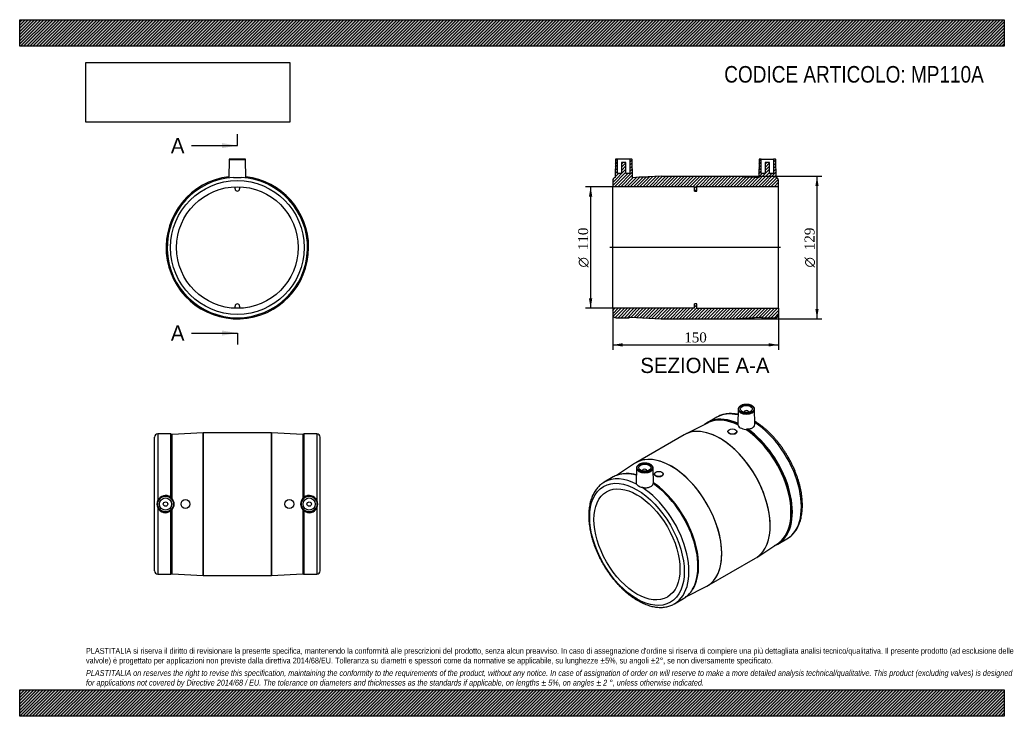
# Model space of a CAD drawing. Header units: millimetres. Extents: x 0 to 891, y 0 to 630.
import ezdxf
from ezdxf.enums import TextEntityAlignment as Align
from ezdxf.lldxf.tags import DXFTag

# ---------------------------------------------------------------- set-up
doc = ezdxf.new("R2010")
doc.units = ezdxf.units.MM
doc.header["$LTSCALE"] = 3
for name, color, linetype in [('Default', 7, 'Continuous'), ('DV4_Default', 7, 'Continuous'), ('MP110A', 7, 'Continuous')]:
    doc.layers.add(name, color=color, linetype=linetype)
doc.styles.add('SEACAD_Solid_Edge_ANSI', font='seans.ttf')
doc.styles.add('SEACAD_Solid_Edge_ANSI1_Symbols', font='semeca1.ttf')
doc.styles.add('SEACAD_Times_New_Roman', font='times.ttf')
tags = doc.linetypes.add('CENTER2', pattern=[28.575, 19.05, -3.175, 3.175, -3.175]).pattern_tags.tags
tags[10:11] = [DXFTag(74, 4), DXFTag(75, 0), DXFTag(340, '0'), DXFTag(46, 0.0), DXFTag(50, 0.0), DXFTag(44, 0.0), DXFTag(45, 0.0)]
tags[8:9] = [DXFTag(74, 4), DXFTag(75, 0), DXFTag(340, '0'), DXFTag(46, 0.0), DXFTag(50, 0.0), DXFTag(44, 0.0), DXFTag(45, 0.0)]
tags[6:7] = [DXFTag(74, 4), DXFTag(75, 0), DXFTag(340, '0'), DXFTag(46, 0.0), DXFTag(50, 0.0), DXFTag(44, 0.0), DXFTag(45, 0.0)]
tags[4:5] = [DXFTag(74, 4), DXFTag(75, 0), DXFTag(340, '0'), DXFTag(46, 0.0), DXFTag(50, 0.0), DXFTag(44, 0.0), DXFTag(45, 0.0)]
doc.dimstyles.new('ANSImm', dxfattribs={"dimtxt": 9, "dimasz": 9, "dimexe": 4.5, "dimexo": 0, "dimgap": 2.25, "dimtad": 1, "dimdsep": 46, "dimtxsty": 'SEACAD_Times_New_Roman', "dimblk1": '_SE_FILLED', "dimblk2": '_SE_FILLED', "dimsah": 1, "dimcen": 4.5, "dimazin": 0, "dimtfac": 0.85, "dimtdec": 3, "dimtofl": 0, "dimtmove": 0, "dimatfit": 3, "dimfxl": 1, "dimarcsym": 0})
picture_1 = doc.add_image_def('image1.jpg', size_in_pixel=(4302, 1260))

# ---------------------------------------------------------------- blocks, each defined once
blk = doc.blocks.new('SE')
at = {"layer": 'MP110A', "color": 7, "linetype": 'Continuous'}
for p, q in [((189.47, 503.48), (189.18, 487)), ((189.47, 503.48), (204.48, 503.48)), ((203.98, 503.98), (189.97, 503.98)), ((204.77, 487), (204.48, 503.48)), ((194.98, 476.94), (194.98, 478.94)), ((198.98, 478.94), (198.98, 476.94)), ((194.98, 369.01), (194.98, 371.01)), ((198.98, 371.01), (198.98, 369.01))]:
    blk.add_line(p, q, dxfattribs=at)
for radius in [60.5, 55]:
    blk.add_circle((196.98, 423.98), radius, dxfattribs=at)
for centre, radius, start, end in [((189.97, 503.48), 0.5, 90, 179), ((203.98, 503.48), 0.5, 1, 90), ((196.98, 423.98), 64.5, 96.92681, 0), ((196.98, 423.98), 64.5, 96.9268, 0), ((196.98, 423.98), 63.5, 93.08493, 86.91507), ((196.98, 583.67), 96.35, 267.96739, 272.03261), ((196.98, 423.98), 64.5, 0, 83.07319), ((196.98, 423.98), 64.5, 0, 83.0732), ((196.98, 476.94), 2, 180, 0), ((196.98, 371.01), 2, 0, 180)]:
    blk.add_arc(centre, radius, start, end, dxfattribs=at)
blk = doc.blocks.new('SE1')
at = {"layer": 'MP110A', "color": 7, "linetype": 'Continuous'}
for p, q in [((650.07, 277.62), (649.78, 264.06)), ((665.37, 264.36), (665.09, 277.62)), ((630.78, 270.5), (622.6, 265.77)), ((655.58, 275.35), (655.58, 275.01)), ((659.58, 275.01), (659.58, 275.35)), ((623.07, 265.47), (602.49, 255.27)), ((601.29, 254.62), (557.45, 229.31)), ((640.85, 257.55), (640.85, 257.35)), ((648.85, 257.12), (648.85, 257.55)), ((556.29, 228.59), (540.18, 217.88)), ((558.15, 224.55), (557.86, 211.28)), ((573.45, 210.94), (573.16, 224.55)), ((537.14, 216.43), (528.96, 211.71)), ((563.66, 222.28), (563.66, 221.94)), ((567.66, 221.94), (567.66, 222.28)), ((574.38, 219.18), (574.38, 218.74)), ((582.38, 218.98), (582.38, 219.18)), ((686.1, 155.79), (694.28, 160.51)), ((666.95, 143.63), (686.07, 156.34)), ((621.95, 117.6), (665.79, 142.91)), ((603.41, 108.36), (620.74, 116.95)), ((592.46, 101.72), (600.64, 106.45))]:
    blk.add_line(p, q, dxfattribs=at)
for centre, radius, start, end in [((653.31, 264.01), 3.53, 179.44162, 186.08437), ((657.29, 261.21), 1.76, 261.55323, 294.02586), ((658.9, 257.72), 2.08, 92.25796, 115.37167), ((549.25, 193.18), 26.32, 80.25918, 108.22915), ((576.36, 209.78), 3.08, 161.21208, 167.3914), ((572.15, 210.97), 1.3, 351.20018, 358.64341), ((586.98, 128.24), 25.8, 311.61609, 338.42905)]:
    blk.add_arc(centre, radius, start, end, dxfattribs=at)
for centre, major_axis, start_param, end_param in [((657.58, 277.57), (7.51, 0), 3.12925, 3.152494), ((657.58, 277.57), (7.51, 0), 3.152494, 6.283185), ((657.58, 275.35), (-2, 0), 2.817182, 6.283185), ((657.58, 277.57), (7.51, 0), 0.012343, 0.074068), ((657.58, 277.57), (7.51, 0), 0, 0.012343), ((654.35, 210.78), (31.75, -54.99), 3.023452, 3.233361), ((653.9, 210.52), (31.64, -54.8), 2.448089, 3.196016), ((654.35, 210.78), (31.75, -54.99), 2.457653, 3.023452), ((653.41, 210.24), (31.52, -54.6), 2.437375, 3.000187), ((662.53, 215.5), (31.75, -54.99), 3.138903, 3.141593), ((662.53, 215.5), (31.75, -54.99), 2.639851, 3.138903), ((657.58, 275.35), (-2, 0), 0, 0.324411), ((633.54, 198.77), (32.25, -55.86), 0, 3.141593), ((633.54, 198.77), (-32.25, 55.86), 3.178175, 6.246603), ((653.41, 210.24), (31.52, -54.6), 3.000187, 3.10501), ((653.41, 210.24), (31.52, -54.6), 0.155574, 2.275014), ((653.9, 210.52), (31.64, -54.8), 6.228762, 8.547485), ((654.35, 210.78), (31.75, -54.99), 0.119842, 2.256593), ((662.53, 215.5), (31.75, -54.99), 0.001615, 2.293467), ((589.7, 173.45), (32.25, -55.86), 0, 3.178175), ((589.7, 173.46), (-32.25, 55.86), 3.141593, 6.283185), ((565.66, 224.49), (7.51, 0), 3.12925, 3.152494), ((565.66, 224.49), (7.51, 0), 3.152494, 6.283185), ((565.66, 222.28), (2, 0), 0, 3.466004), ((565.66, 224.49), (7.51, 0), 0.012343, 0.074068), ((565.66, 224.49), (7.51, 0), 0, 0.012343), ((560.71, 156.72), (31.75, -54.99), 2.410037, 3.138903), ((568.89, 161.44), (31.75, -54.99), 3.029255, 3.141593), ((568.89, 161.44), (31.75, -54.99), 2.600887, 3.029255), ((569.82, 161.98), (31.52, -54.6), 2.624165, 2.826772), ((569.33, 161.7), (31.64, -54.8), -3.671132, -3.572702), ((565.66, 222.28), (2, 0), 5.958774, 6.283185), ((560.71, 156.72), (31.75, -54.99), 3.138903, 3.141593), ((560.71, 156.72), (31.75, -54.99), 0.001615, 2.302352), ((568.89, 161.44), (31.75, -54.99), 0.113197, 2.256593), ((569.82, 161.98), (31.52, -54.6), 0.303391, 2.275014), ((569.33, 161.7), (31.64, -54.8), -4.195742, -4.018885), ((569.33, 161.7), (31.64, -54.8), 1.086149, 2.087443), ((662.53, 215.5), (31.75, -54.99), 0, 0.001615), ((569.33, 161.7), (31.64, -54.8), 0.413807, 1.086149), ((654.35, 210.78), (31.75, -54.99), -0.091768, 0.119842), ((653.41, 210.24), (31.52, -54.6), 0.036583, 0.155574), ((589.7, 173.45), (32.25, -55.86), 6.246603, 6.283185), ((568.89, 161.44), (31.75, -54.99), 0, 0.113197), ((560.71, 156.72), (31.75, -54.99), 0, 0.001615)]:
    blk.add_ellipse(centre, major_axis=major_axis, ratio=0.57735, start_param=start_param, end_param=end_param, dxfattribs=at)
for centre, major_axis in [((657.58, 277.97), (-7.01, 0)), ((657.58, 277.97), (-5.5, 0)), ((644.85, 257.55), (-4, 0)), ((565.66, 224.89), (-7.01, 0)), ((565.66, 224.89), (5.5, 0)), ((558.58, 155.49), (30.25, -52.39)), ((578.38, 219.18), (4, 0)), ((558.58, 155.49), (27.5, -47.63))]:
    blk.add_ellipse(centre, major_axis=major_axis, ratio=0.57735, dxfattribs=at)
for points, knots in [([(665.05, 277.92), (665.03, 278.07), (664.99, 278.41), (664.75, 278.97), (664.36, 279.57), (663.83, 280.12), (663.18, 280.63), (662.41, 281.07), (661.54, 281.45), (660.6, 281.75), (659.59, 281.96), (658.54, 282.08), (657.48, 282.12), (656.42, 282.07), (655.38, 281.92), (654.38, 281.7), (653.45, 281.39), (652.59, 281), (651.84, 280.53), (651.19, 280), (650.68, 279.41), (650.31, 278.79), (650.1, 278.13), (650.08, 277.73), (650.08, 277.51)], [0, 0, 0, 0, 0.028486, 0.072593, 0.117302, 0.162921, 0.209315, 0.25614, 0.303089, 0.349989, 0.39681, 0.443565, 0.490282, 0.536999, 0.583745, 0.630556, 0.677472, 0.724526, 0.771734, 0.819061, 0.866275, 0.912996, 0.958795, 1, 1, 1, 1]), ([(649.97, 273.04), (649.82, 273.07), (648.95, 273.25), (647.37, 273.5), (645.25, 273.7), (643.17, 273.76), (641.15, 273.67), (639.17, 273.44), (637.26, 273.07), (635.4, 272.56), (633.63, 271.92), (632.09, 271.23), (631.26, 270.75), (630.88, 270.54)], [0.397236, 0.397236, 0.397236, 0.397236, 0.4100946, 0.4725709, 0.5348297, 0.5968202, 0.658498, 0.7198316, 0.780809, 0.841442, 0.9017682, 0.9618495, 1, 1, 1, 1]), ([(649.8, 263.64), (649.93, 262.71), (650.75, 261.78), (653.38, 260.26), (655.17, 259.69), (657.03, 259.46)], [0, 0, 0, 0, 0.5, 0.5, 1, 1, 1, 1]), ([(658.81, 259.79), (659.94, 259.84), (661.01, 260.04), (662.88, 260.73), (663.68, 261.22), (664.84, 262.39), (665.21, 263.08), (665.36, 263.98), (665.38, 264.17), (665.37, 264.36)], [0, 0, 0, 0, 0.25, 0.25, 0.5, 0.5, 0.75, 0.75, 0.8172895, 0.8172895, 0.8172895, 0.8172895]), ([(694.33, 160.55), (694.36, 160.56), (694.91, 160.85), (696.01, 161.59), (697.49, 162.71), (698.9, 163.98), (700.22, 165.35), (701.45, 166.85), (702.59, 168.47), (703.63, 170.2), (704.58, 172.04), (705.42, 173.98), (706.16, 176.03), (706.79, 178.17), (707.32, 180.4), (707.74, 182.72), (708.04, 185.11), (708.24, 187.58), (708.32, 190.11), (708.3, 192.7), (708.16, 195.35), (707.92, 198.03), (707.56, 200.76), (707.1, 203.52), (706.54, 206.31), (705.87, 209.12), (705.09, 211.94), (704.22, 214.77), (703.25, 217.6), (702.19, 220.42), (701.03, 223.24), (699.78, 226.03), (698.45, 228.8), (697.03, 231.54), (695.53, 234.24), (693.95, 236.89), (692.3, 239.5), (690.59, 242.05), (688.8, 244.54), (686.96, 246.96), (685.05, 249.31), (683.1, 251.58), (681.09, 253.76), (679.04, 255.86), (676.95, 257.86), (674.83, 259.76), (672.67, 261.56), (670.49, 263.25), (668.3, 264.82), (666.53, 265.99), (665.57, 266.58), (665.32, 266.73)], [0, 0, 0, 0, 0.0010056, 0.021079, 0.0411494, 0.0612453, 0.0813975, 0.1016317, 0.1219663, 0.1424117, 0.1629706, 0.183638, 0.2044034, 0.2252528, 0.2461702, 0.2671396, 0.2881463, 0.3091773, 0.3302221, 0.3512721, 0.3723195, 0.3933603, 0.4143919, 0.4354129, 0.4564224, 0.4774204, 0.4984073, 0.5193839, 0.5403509, 0.5613096, 0.5822611, 0.6032068, 0.624148, 0.645086, 0.6660223, 0.6869583, 0.7078952, 0.7288341, 0.7497765, 0.7707238, 0.7916774, 0.8126387, 0.8336091, 0.8545899, 0.8755823, 0.8965873, 0.9176059, 0.9386385, 0.9596853, 0.9807457, 0.9880528, 0.9880528, 0.9880528, 0.9880528]), ([(644.87, 255.04), (643.81, 255.1), (642.78, 255.39), (641.29, 256.24), (640.86, 256.8), (640.85, 257.35), (640.85, 257.35), (640.85, 257.36)], [0, 0, 0, 0, 0.125, 0.125, 0.25, 0.25, 0.2509354, 0.2509354, 0.2509354, 0.2509354]), ([(648.85, 257.12), (648.85, 256.51), (648.42, 255.94), (646.96, 255.17), (645.92, 254.99), (644.87, 255.04)], [0.7507565, 0.7507565, 0.7507565, 0.7507565, 0.875, 0.875, 1, 1, 1, 1]), ([(573.12, 224.85), (573.11, 225), (573.06, 225.33), (572.82, 225.9), (572.44, 226.49), (571.91, 227.05), (571.26, 227.56), (570.49, 228), (569.62, 228.38), (568.67, 228.67), (567.67, 228.89), (566.62, 229.01), (565.56, 229.05), (564.49, 228.99), (563.46, 228.85), (562.46, 228.62), (561.52, 228.31), (560.67, 227.92), (559.91, 227.46), (559.27, 226.93), (558.76, 226.34), (558.39, 225.71), (558.17, 225.06), (558.16, 224.66), (558.15, 224.43)], [0, 0, 0, 0, 0.028486, 0.072593, 0.117302, 0.162921, 0.209315, 0.25614, 0.303089, 0.349989, 0.39681, 0.443565, 0.490282, 0.536999, 0.583745, 0.630556, 0.677472, 0.724526, 0.771734, 0.819061, 0.866275, 0.912996, 0.958795, 1, 1, 1, 1]), ([(578.38, 216.43), (577.33, 216.43), (576.29, 216.68), (574.81, 217.54), (574.38, 218.13), (574.38, 218.74)], [0, 0, 0, 0, 0.125, 0.125, 0.2499698, 0.2499698, 0.2499698, 0.2499698]), ([(582.38, 218.98), (582.38, 218.31), (581.95, 217.65), (580.48, 216.71), (579.44, 216.44), (578.38, 216.43)], [0.7500694, 0.7500694, 0.7500694, 0.7500694, 0.875, 0.875, 1, 1, 1, 1]), ([(529.06, 211.75), (528.84, 211.63), (528.14, 211.25), (526.89, 210.39), (525.43, 209.24), (524.04, 207.95), (522.74, 206.55), (521.52, 205.02), (520.41, 203.38), (519.39, 201.63), (518.46, 199.76), (517.64, 197.8), (516.93, 195.73), (516.32, 193.57), (515.81, 191.31), (515.42, 188.98), (515.14, 186.57), (514.97, 184.09), (514.91, 181.54), (514.96, 178.94), (515.12, 176.29), (515.39, 173.59), (515.77, 170.85), (516.25, 168.08), (516.84, 165.29), (517.53, 162.48), (518.33, 159.66), (519.22, 156.83), (520.21, 154), (521.3, 151.18), (522.48, 148.37), (523.74, 145.58), (525.1, 142.82), (526.53, 140.09), (528.05, 137.4), (529.64, 134.75), (531.3, 132.15), (533.04, 129.62), (534.84, 127.14), (536.69, 124.74), (538.61, 122.41), (540.58, 120.16), (542.59, 117.99), (544.65, 115.91), (546.75, 113.93), (548.88, 112.05), (551.04, 110.28), (553.23, 108.61), (555.44, 107.06), (557.66, 105.62), (559.89, 104.31), (562.13, 103.12), (564.37, 102.06), (566.61, 101.13), (568.83, 100.34), (571.04, 99.68), (573.23, 99.16), (575.39, 98.79), (577.52, 98.55), (579.61, 98.47), (581.64, 98.52), (583.63, 98.72), (585.56, 99.06), (587.43, 99.54), (589.22, 100.15), (590.95, 100.9), (591.94, 101.44), (592.51, 101.76)], [0, 0, 0, 0, 0.005452, 0.020441, 0.035431, 0.050446, 0.065507, 0.080634, 0.095837, 0.111124, 0.126496, 0.141947, 0.157469, 0.173052, 0.188682, 0.204349, 0.220041, 0.23575, 0.251467, 0.267187, 0.282904, 0.298616, 0.31432, 0.330017, 0.345704, 0.361384, 0.377055, 0.392718, 0.408375, 0.424025, 0.43967, 0.455312, 0.47095, 0.486586, 0.50222, 0.517855, 0.533491, 0.549128, 0.564769, 0.580413, 0.596062, 0.611717, 0.627379, 0.643049, 0.658728, 0.674417, 0.690115, 0.705825, 0.721544, 0.737274, 0.753013, 0.768759, 0.784509, 0.800257, 0.815996, 0.831719, 0.847414, 0.863071, 0.878676, 0.894217, 0.909682, 0.925061, 0.940352, 0.955556, 0.970679, 0.985738, 1, 1, 1, 1]), ([(558.29, 209.88), (558.48, 209.58), (558.74, 209.27), (559.2, 208.83), (559.37, 208.68), (559.74, 208.4), (559.94, 208.28), (560.35, 208.04), (560.57, 207.93), (561.03, 207.72), (561.28, 207.63), (562.03, 207.37), (562.56, 207.23), (563.12, 207.09)], [0, 0, 0, 0, 0.25, 0.25, 0.375, 0.375, 0.5, 0.5, 0.625, 0.625, 0.75, 0.75, 1, 1, 1, 1]), ([(563.12, 207.09), (564.2, 206.83), (565.35, 206.7), (567.59, 206.72), (568.69, 206.88), (570.63, 207.5), (571.47, 207.95), (572.75, 209.08), (573.17, 209.75), (573.35, 210.45)], [0, 0, 0, 0, 0.25, 0.25, 0.5, 0.5, 0.75, 0.75, 1, 1, 1, 1])]:
    blk.add_open_spline(points, degree=3, knots=knots, dxfattribs=at)
blk.add_open_spline([(557.86, 211.28), (557.85, 210.81), (558, 210.34), (558.29, 209.88)], degree=3, dxfattribs=at)
blk = doc.blocks.new('SE2')
at = {"layer": 'MP110A', "color": 7, "linetype": 'Continuous'}
for p, q in [((121.98, 131.46), (121.98, 252.46)), ((124.98, 255.46), (124.98, 195.37)), ((136.54, 255.46), (124.98, 255.46)), ((136.54, 255.46), (136.54, 198.27)), ((137.18, 197.76), (137.18, 255.23)), ((165.97, 256.46), (137.87, 255)), ((137.87, 197.07), (137.87, 255)), ((165.97, 127.46), (165.97, 256.46)), ((165.98, 256.46), (165.98, 127.46)), ((227.97, 256.46), (165.98, 256.46)), ((227.97, 127.46), (227.97, 256.46)), ((227.98, 256.46), (227.98, 127.46)), ((256.08, 255), (227.98, 256.46)), ((256.08, 255), (256.08, 197.07)), ((256.77, 255.23), (256.77, 197.76)), ((257.41, 198.27), (257.41, 255.46)), ((268.98, 255.46), (257.41, 255.46)), ((268.98, 255.46), (268.98, 195.37)), ((271.98, 131.46), (271.98, 252.46)), ((124.98, 188.54), (124.98, 128.46)), ((268.98, 188.54), (268.98, 128.46)), ((136.54, 185.64), (136.54, 128.46)), ((137.18, 128.68), (137.18, 186.15)), ((137.87, 128.91), (137.87, 186.84)), ((256.08, 186.84), (256.08, 128.91)), ((256.77, 186.15), (256.77, 128.68)), ((257.41, 128.46), (257.41, 185.64)), ((124.98, 128.46), (136.54, 128.46)), ((137.87, 128.91), (165.97, 127.46)), ((165.98, 127.46), (227.97, 127.46)), ((227.98, 127.46), (256.08, 128.91)), ((257.41, 128.46), (268.98, 128.46))]:
    blk.add_line(p, q, dxfattribs=at)
for centre, radius in [((131.98, 191.96), 7.51), ((131.98, 191.96), 7.01), ((131.98, 191.96), 5.5), ((261.98, 191.96), 7.51), ((261.98, 191.96), 7.01), ((261.98, 191.96), 5.5), ((131.98, 191.96), 2), ((149.98, 191.96), 4), ((243.98, 191.96), 4), ((261.98, 191.96), 2)]:
    blk.add_circle(centre, radius, dxfattribs=at)
for centre, radius, start, end in [((124.98, 252.46), 3, 90, 180), ((136.54, 254.46), 1, 50.56601, 90), ((137.81, 256), 1, 230.56601, 272.96094), ((165.98, 256.36), 0.1, 90, 92.96094), ((227.97, 256.36), 0.1, 87.03906, 90), ((256.14, 256), 1, 267.03906, 309.43399), ((257.41, 254.46), 1, 90, 129.43399), ((268.98, 252.46), 3, 0, 90), ((131.97, 191.97), 7.78, 54.0601, 154.05779), ((131.46, 191.27), 8.65, 48.65057, 54.03992), ((132.43, 192.37), 7.18, 40.81952, 48.61224), ((131.95, 191.96), 7.82, 319.14857, 40.85143), ((262, 191.96), 7.82, 139.14857, 220.85143), ((261.52, 192.37), 7.18, 131.38742, 139.18082), ((262.49, 191.27), 8.65, 125.96026, 131.34925), ((261.98, 191.97), 7.78, 25.94221, 125.9399), ((131.97, 191.96), 7.79, 153.97541, 206.02459), ((131.97, 191.94), 7.78, 205.94221, 305.9399), ((261.98, 191.94), 7.78, 234.0601, 334.05779), ((261.98, 191.96), 7.79, 333.97541, 26.02459), ((131.46, 192.64), 8.65, 305.96026, 311.34925), ((132.43, 191.54), 7.18, 311.38742, 319.18082), ((261.52, 191.54), 7.18, 220.81952, 228.61224), ((262.49, 192.64), 8.65, 228.65057, 234.03992), ((124.98, 131.46), 3, 180, 270), ((136.54, 129.46), 1, 270, 309.43399), ((137.81, 127.91), 1, 87.03906, 129.43399), ((165.98, 127.56), 0.1, 267.03906, 270), ((227.97, 127.56), 0.1, 270, 272.96094), ((256.14, 127.91), 1, 50.56601, 92.96094), ((257.41, 129.46), 1, 230.56601, 270), ((268.98, 131.46), 3, 270, 0)]:
    blk.add_arc(centre, radius, start, end, dxfattribs=at)
blk = doc.blocks.new('SE4')
at = {"color": 7, "linetype": 'Continuous', "style": 'SEACAD_Solid_Edge_ANSI'}
blk.add_text('A', height=13.8, dxfattribs=at).set_placement((136.8, 523.02), align=Align.TOP_LEFT)
blk = doc.blocks.new('SE5')
at = {"color": 7, "linetype": 'Continuous', "style": 'SEACAD_Solid_Edge_ANSI'}
blk.add_text('A', height=13.8, dxfattribs=at).set_placement((136.8, 353.49), align=Align.TOP_LEFT)
blk = doc.blocks.new('SEANNOT_GROUP')
at = {"linetype": 'Continuous'}
blk.add_hatch(color=7, dxfattribs=at).paths.add_polyline_path([(183.18, 513.82), (196.98, 516.12), (183.18, 518.42)])
at = {"color": 7, "linetype": 'Continuous'}
blk.add_lwpolyline([(155.58, 516.12), (196.98, 516.12)], dxfattribs=at)
blk = doc.blocks.new('SEANNOT_GROUP1')
at = {"linetype": 'Continuous'}
blk.add_hatch(color=7, dxfattribs=at).paths.add_polyline_path([(183.18, 344.29), (196.98, 346.59), (183.18, 348.89)])
at = {"color": 7, "linetype": 'Continuous'}
blk.add_lwpolyline([(155.58, 346.59), (196.98, 346.59)], dxfattribs=at)
blk = doc.blocks.new('SE3')
at = {"layer": 'Default', "color": 7, "linetype": 'CENTER2'}
for p, q in [((196.98, 516.12), (196.98, 526.47)), ((196.98, 346.59), (196.98, 336.24))]:
    blk.add_line(p, q, dxfattribs=at)
at = {"layer": 'Default', "color": 7, "linetype": 'CENTER2', "const_width": 0.0001}
blk.add_lwpolyline([(196.98, 516.12), (196.98, 346.59)], dxfattribs=at)
at = {"layer": 'Default'}
for name in ['SE4', 'SEANNOT_GROUP', 'SE5', 'SEANNOT_GROUP1']:
    blk.add_blockref(name, (0, 0), dxfattribs=at)
blk = doc.blocks.new('SE6')
at = {"layer": 'MP110A', "linetype": 'Continuous'}
h = blk.add_hatch(dxfattribs=at)
h.set_pattern_fill('LINE', scale=0.62992, angle=45, style=0)
edge = h.paths.add_edge_path()
edge.add_line((580.61, 488.48), (568.62, 487.86))
edge.add_line((568.62, 487.86), (568.62, 487.98))
edge.add_line((568.62, 487.98), (560.62, 487.98))
edge.add_line((560.62, 487.98), (560.62, 487.44))
edge.add_line((560.62, 487.44), (554.41, 487.12))
edge.add_line((554.41, 487.12), (554.13, 503.48))
edge.add_arc((553.63, 503.48), 0.5, 1, 90)
edge.add_line((553.63, 503.98), (552.12, 503.98))
edge.add_line((552.12, 503.98), (552.12, 490.98))
edge.add_line((552.12, 490.98), (548.62, 490.98))
edge.add_line((548.62, 490.98), (548.62, 500.78))
edge.add_line((548.62, 500.78), (544.62, 500.78))
edge.add_line((544.62, 500.78), (544.62, 490.98))
edge.add_line((544.62, 490.98), (541.12, 490.98))
edge.add_line((541.12, 490.98), (541.12, 503.98))
edge.add_line((541.12, 503.98), (539.61, 503.98))
edge.add_arc((539.61, 503.48), 0.5, 90, 179)
edge.add_line((539.11, 503.48), (538.83, 487.37))
edge.add_arc((539.62, 484.48), 3, 105.26509, 180)
edge.add_line((536.62, 484.48), (536.62, 478.98))
edge.add_line((536.62, 478.98), (610.62, 478.98))
edge.add_line((610.62, 478.98), (610.62, 474.94))
edge.add_line((610.62, 474.94), (612.62, 474.94))
edge.add_line((612.62, 474.94), (612.62, 478.98))
edge.add_line((612.62, 478.98), (686.62, 478.98))
edge.add_line((686.62, 478.98), (686.62, 484.48))
edge.add_arc((683.62, 484.48), 3, 0, 74.73491)
edge.add_line((684.41, 487.37), (684.13, 503.48))
edge.add_arc((683.63, 503.48), 0.5, 1, 90)
edge.add_line((683.63, 503.98), (682.12, 503.98))
edge.add_line((682.12, 503.98), (682.12, 490.98))
edge.add_line((682.12, 490.98), (678.62, 490.98))
edge.add_line((678.62, 490.98), (678.62, 500.78))
edge.add_line((678.62, 500.78), (674.62, 500.78))
edge.add_line((674.62, 500.78), (674.62, 490.98))
edge.add_line((674.62, 490.98), (671.12, 490.98))
edge.add_line((671.12, 490.98), (671.12, 503.98))
edge.add_line((671.12, 503.98), (669.61, 503.98))
edge.add_arc((669.61, 503.48), 0.5, 90, 179)
edge.add_line((669.11, 503.48), (668.82, 487.12))
edge.add_line((668.82, 487.12), (662.62, 487.44))
edge.add_line((662.62, 487.44), (662.62, 487.98))
edge.add_line((662.62, 487.98), (654.62, 487.98))
edge.add_line((654.62, 487.98), (654.62, 487.86))
edge.add_line((654.62, 487.86), (642.62, 488.48))
edge.add_arc((642.61, 488.38), 0.1, 87.03906, 90)
edge.add_line((642.61, 488.48), (580.62, 488.48))
edge.add_arc((580.62, 488.38), 0.1, 90, 92.96094)
h = blk.add_hatch(dxfattribs=at)
h.set_pattern_fill('LINE', scale=0.62992, angle=45, style=0)
edge = h.paths.add_edge_path()
edge.add_line((552.51, 360.93), (580.61, 359.48))
edge.add_arc((580.62, 359.58), 0.1, 267.03906, 270)
edge.add_line((580.62, 359.48), (642.61, 359.48))
edge.add_arc((642.61, 359.58), 0.1, 270, 272.96094)
edge.add_line((642.62, 359.48), (670.73, 360.93))
edge.add_arc((670.78, 359.93), 1, 50.56601, 92.96094, ccw=False)
edge.add_arc((672.05, 361.48), 1, 230.56601, 270)
edge.add_line((672.05, 360.48), (683.62, 360.48))
edge.add_arc((683.62, 363.48), 3, 270, 360)
edge.add_line((686.62, 363.48), (686.62, 368.98))
edge.add_line((686.62, 368.98), (612.62, 368.98))
edge.add_line((612.62, 368.98), (612.62, 373.01))
edge.add_line((612.62, 373.01), (610.62, 373.01))
edge.add_line((610.62, 373.01), (610.62, 368.98))
edge.add_line((610.62, 368.98), (536.62, 368.98))
edge.add_line((536.62, 368.98), (536.62, 363.48))
edge.add_arc((539.62, 363.48), 3, 180, 270)
edge.add_line((539.62, 360.48), (551.19, 360.48))
edge.add_arc((551.19, 361.48), 1, 270, 309.43399)
edge.add_arc((552.46, 359.93), 1, 87.03906, 129.43399, ccw=False)
at = {"layer": 'DV4_Default', "color": 7, "linetype": 'CENTER2'}
blk.add_line((688.37, 423.98), (534.02, 423.98), dxfattribs=at)
at = {"layer": 'MP110A', "color": 7, "linetype": 'Continuous'}
for p, q in [((539.11, 503.48), (538.83, 487.37)), ((541.12, 503.98), (539.61, 503.98)), ((552.12, 503.98), (541.12, 503.98)), ((541.12, 490.98), (541.12, 503.98)), ((548.62, 500.78), (544.62, 500.78)), ((544.62, 500.78), (544.62, 490.98)), ((548.62, 490.98), (548.62, 500.78)), ((553.63, 503.98), (552.12, 503.98)), ((552.12, 503.98), (552.12, 490.98)), ((554.41, 487.12), (554.13, 503.48)), ((669.11, 503.48), (668.82, 487.12)), ((671.12, 503.98), (669.61, 503.98)), ((671.12, 503.98), (682.12, 503.98)), ((671.12, 490.98), (671.12, 503.98)), ((674.62, 500.78), (674.62, 490.98)), ((678.62, 500.78), (674.62, 500.78)), ((678.62, 490.98), (678.62, 500.78)), ((682.12, 503.98), (682.12, 490.98)), ((683.63, 503.98), (682.12, 503.98)), ((684.41, 487.37), (684.13, 503.48)), ((544.62, 490.98), (541.12, 490.98)), ((552.12, 490.98), (548.62, 490.98)), ((674.62, 490.98), (671.12, 490.98)), ((682.12, 490.98), (678.62, 490.98)), ((536.62, 484.48), (536.62, 478.98)), ((560.62, 487.44), (554.41, 487.12)), ((560.62, 487.98), (568.62, 487.98)), ((560.62, 487.44), (560.62, 487.98)), ((580.61, 488.48), (568.62, 487.86)), ((568.62, 487.98), (568.62, 487.86)), ((580.62, 488.48), (642.61, 488.48)), ((654.62, 487.86), (642.62, 488.48)), ((654.62, 487.86), (654.62, 487.98)), ((654.62, 487.98), (662.62, 487.98)), ((662.62, 487.98), (662.62, 487.44)), ((668.82, 487.12), (662.62, 487.44)), ((686.62, 478.98), (686.62, 484.48)), ((536.62, 368.98), (536.62, 478.98)), ((610.62, 478.98), (536.62, 478.98)), ((610.62, 474.94), (610.62, 478.98)), ((610.62, 474.94), (612.62, 474.94)), ((686.62, 478.98), (612.62, 478.98)), ((612.62, 474.94), (612.62, 478.98)), ((686.62, 368.98), (686.62, 478.98)), ((536.62, 368.98), (536.62, 363.48)), ((610.62, 368.98), (536.62, 368.98)), ((610.62, 368.98), (610.62, 373.01)), ((612.62, 373.01), (610.62, 373.01)), ((612.62, 368.98), (612.62, 373.01)), ((612.62, 368.98), (686.62, 368.98)), ((686.62, 368.98), (686.62, 363.48)), ((539.62, 360.48), (551.19, 360.48)), ((552.51, 360.93), (580.61, 359.48)), ((580.62, 359.48), (642.61, 359.48)), ((642.62, 359.48), (670.73, 360.93)), ((672.05, 360.48), (683.62, 360.48))]:
    blk.add_line(p, q, dxfattribs=at)
for centre, radius, start, end in [((539.61, 503.48), 0.5, 90, 179), ((553.63, 503.48), 0.5, 1, 90), ((669.61, 503.48), 0.5, 90, 179), ((683.63, 503.48), 0.5, 1, 90), ((539.62, 484.48), 3, 105.26509, 180), ((580.62, 488.38), 0.1, 90, 92.96094), ((642.61, 488.38), 0.1, 87.03906, 90), ((683.62, 484.48), 3, 0, 74.73491), ((539.62, 363.48), 3, 180, 270), ((551.19, 361.48), 1, 270, 309.43399), ((552.46, 359.93), 1, 87.03906, 129.43399), ((580.62, 359.58), 0.1, 267.03906, 270), ((642.61, 359.58), 0.1, 270, 272.96094), ((670.78, 359.93), 1, 50.56601, 92.96094), ((672.05, 361.48), 1, 230.56601, 270), ((683.62, 363.48), 3, 270, 0)]:
    blk.add_arc(centre, radius, start, end, dxfattribs=at)
blk = doc.blocks.new('GDimGGroup')
at = {"layer": 'Default', "linetype": 'Continuous'}
for points in [[(723, 479.48), (721.5, 488.48), (720, 479.48)], [(723, 368.48), (720, 368.48), (721.5, 359.48)]]:
    blk.add_hatch(color=7, dxfattribs=at).paths.add_polyline_path(points)
at = {"layer": 'Default', "color": 7, "linetype": 'Continuous'}
for p, q in [((642.61, 488.48), (726, 488.48)), ((721.5, 488.48), (721.5, 359.48)), ((642.61, 359.48), (726, 359.48))]:
    blk.add_line(p, q, dxfattribs=at)
for s, style, p in [('129', 'SEACAD_Times_New_Roman', (710.25, 421.57)), ('O', 'SEACAD_Solid_Edge_ANSI1_Symbols', (710.25, 405.91))]:
    blk.add_text(s, height=9, rotation=90, dxfattribs=dict(at, style=style)).set_placement(p, align=Align.TOP_LEFT)
blk = doc.blocks.new('DMBLK1')
at = {"layer": 'Default', "linetype": 'Continuous'}
for points in [[(545.62, 334.41), (545.62, 337.41), (536.62, 335.91)], [(677.62, 334.41), (686.62, 335.91), (677.62, 337.41)]]:
    blk.add_hatch(color=7, dxfattribs=at).paths.add_polyline_path(points)
at = {"layer": 'Default', "color": 7, "linetype": 'Continuous'}
for p, q in [((536.62, 363.48), (536.62, 331.41)), ((686.62, 363.48), (686.62, 331.41)), ((536.62, 335.91), (686.62, 335.91))]:
    blk.add_line(p, q, dxfattribs=at)
at = {"layer": 'Default', "color": 7, "linetype": 'Continuous', "style": 'SEACAD_Times_New_Roman'}
blk.add_text('150', height=9, dxfattribs=at).set_placement((601.38, 347.16), align=Align.TOP_LEFT)
blk = doc.blocks.new('_SE_FILLED')
at = {"color": 0}
blk.add_line((0, 0), (-1, 0), dxfattribs=at)
blk.add_solid([(0, 0), (-1, -0.1665), (-1, 0.1665), (0, 0)], dxfattribs=at)
blk = doc.blocks.new('GDimGGroup1')
at = {"layer": 'Default', "linetype": 'Continuous'}
for points in [[(515.13, 469.98), (518.13, 469.98), (516.63, 478.98)], [(515.13, 377.98), (516.63, 368.98), (518.13, 377.98)]]:
    blk.add_hatch(color=7, dxfattribs=at).paths.add_polyline_path(points)
at = {"layer": 'Default', "color": 7, "linetype": 'Continuous'}
for p, q in [((536.62, 478.98), (512.13, 478.98)), ((516.63, 478.98), (516.63, 368.98)), ((536.62, 368.98), (512.13, 368.98))]:
    blk.add_line(p, q, dxfattribs=at)
for s, style, p in [('110', 'SEACAD_Times_New_Roman', (505.38, 421.57)), ('O', 'SEACAD_Solid_Edge_ANSI1_Symbols', (505.38, 405.91))]:
    blk.add_text(s, height=9, rotation=90, dxfattribs=dict(at, style=style)).set_placement(p, align=Align.TOP_LEFT)

msp = doc.modelspace()

# ---------------------------------------------------------------- hatches: boundary and pattern name
at = {"layer": 'Default', "linetype": 'Continuous'}
h = msp.add_hatch(dxfattribs=at)
h.set_pattern_fill('LINE', scale=0.629921, angle=45, style=0)
h.paths.add_polyline_path([(891, 606), (891, 630), (0, 630), (0, 606)])
for points in [[(891, 606), (891, 630), (0, 630), (0, 606)], [(891, 0), (891, 24), (0, 24), (0, 0)]]:
    msp.add_hatch(color=7, dxfattribs=at).paths.add_polyline_path(points)
h = msp.add_hatch(dxfattribs=at)
h.set_pattern_fill('LINE', scale=0.62992, angle=45, style=0)
h.paths.add_polyline_path([(891, 0), (891, 24), (0, 24), (0, 0)])

# ---------------------------------------------------------------- linework, layer by layer
at = {"layer": 'Default', "color": 7, "linetype": 'Continuous'}
for p, q in [((0, 630), (891, 630)), ((0, 606), (0, 630)), ((891, 630), (891, 606)), ((891, 606), (0, 606)), ((0, 24), (891, 24)), ((0, 0), (0, 24)), ((891, 24), (891, 0)), ((891, 0), (0, 0))]:
    msp.add_line(p, q, dxfattribs=at)

# ---------------------------------------------------------------- block references
at = {"layer": 'Default'}
for name in ['SE3', 'SE', 'SE6', 'GDimGGroup', 'GDimGGroup1', 'SE1', 'SE2']:
    msp.add_blockref(name, (0, 0), dxfattribs=at)

# ---------------------------------------------------------------- texts
at = {"layer": 'Default', "color": 7, "linetype": 'Continuous', "style": 'SEACAD_Solid_Edge_ANSI'}
msp.add_text('SEZIONE A-A', height=13.8, dxfattribs=at).set_placement((561.612, 324.258), align=Align.TOP_LEFT)
at = {"layer": 'Default', "attachment_point": 1}
for s, insert, char_height, width in [('{\\fArial Narrow|b0||i0||c0|p34;\\C7;\\H15.;\\W1.;CODICE ARTICOLO: MP110A}', (637.561, 588.101), 15, 237.89879), ("{\\fArial Narrow|b0||i0||c0|p34;\\C7;\\H5.25;\\W1.;PLASTITALIA si riserva il diritto di revisionare la presente specifica, mantenendo la conformità alle prescrizioni del prodotto, senza alcun preavviso. In caso di assegnazione d'ordine si riserva di compiere una più dettagliata analisi tecnico/qualitativa. Il presente prodotto (ad esclusione delle \\P}{\\fArial Narrow|b0||i0||c0|p34;\\C7;\\H5.25;\\W1.;valvole) è progettato per applicazioni non previste dalla direttiva 2014/68/EU. Tolleranza su diametri e spessori come da normative se applicabile, su lunghezze ±5%, su angoli ±2°, se non diversamente specificato.\\P}{\\fArial Narrow|b0||i0||c0|p34;\\C7;\\H1.5;\\W1.;   \\P}{\\fArial Narrow|b0||i1||c0|p34;\\C7;\\H5.25;\\W1.;PLASTITALIA on reserves the right to revise this specification, maintaining the conformity to the requirements of the product, without any notice. In case of assignation of order on will reserve to make a more detailed analysis technical/qualitative. This product (excluding valves) is designed \\P}{\\fArial Narrow|b0||i1||c0|p34;\\C7;\\H5.25;\\W1.;for applications not covered by Directive 2014/68 / EU. The tolerance on diameters and thicknesses as the standards if applicable, on lengths ± 5%, on angles ± 2 °, unless otherwise indicated.\\P}", (60, 61.807), 5.25, 771)]:
    msp.add_mtext(s, dxfattribs=dict(at, insert=insert, char_height=char_height, width=width))

# ---------------------------------------------------------------- dimensions: what is measured, and where the dimension line sits
at = {"layer": 'Default', "color": 7, "linetype": 'Continuous'}
dim = msp.add_linear_dim(base=(536.617, 335.911), p1=(536.617, 363.476), p2=(686.617, 363.476), angle=0, text='\\A1;<>', dimstyle='ANSImm', dxfattribs=at)
dim.commit()
dim.dimension.update_dxf_attribs({"geometry": 'DMBLK1', "text_midpoint": (611.617, 335.911), "dimtype": 161})

# ---------------------------------------------------------------- pictures from other files: only their frames are drawn
image = msp.add_image(picture_1, insert=(60, 537.31), size_in_units=(184.371, 54))
image.dxf.flags = 7

doc.saveas('drawing.dxf')
